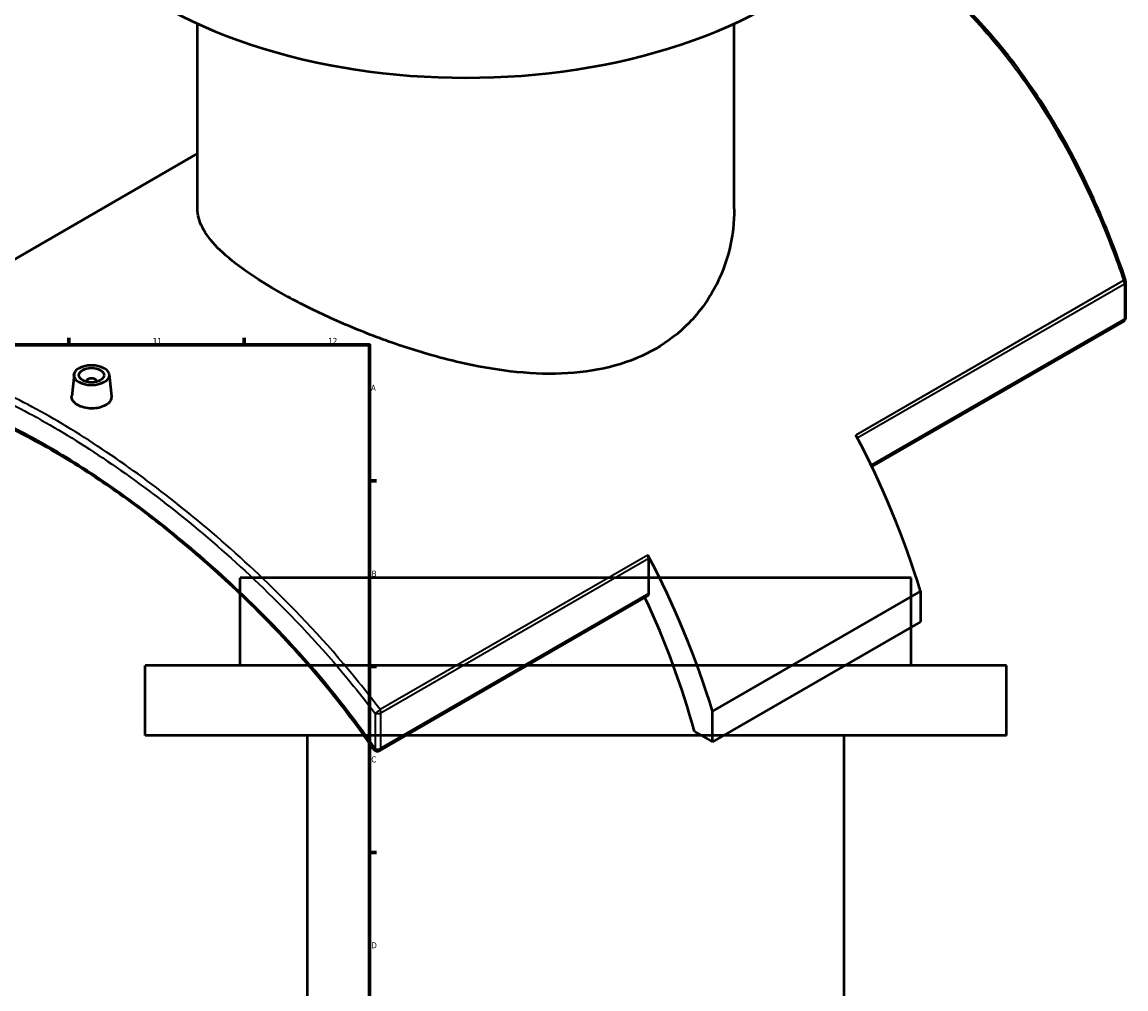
# Model space of a CAD drawing. Header units: millimetres. Extents: x -604 to 1138, y -275 to 909.
# Tile 9 of 10: x 682 to 1123, y 317 to 703. Entities that reach past the tile are written whole.
import ezdxf

# ---------------------------------------------------------------- set-up
doc = ezdxf.new("R2010")
doc.units = ezdxf.units.MM
for name, color, linetype, lineweight in [('Border (ANSI)', 7, 'Continuous', 70), ('Visible (ANSI)', 7, 'Continuous', 50), ('Visible Narrow (ANSI)', 7, 'Continuous', 35)]:
    doc.layers.add(name, color=color, linetype=linetype, lineweight=lineweight)
doc.styles.add('Note Text (ANSI)', font='tahoma.ttf')

# ---------------------------------------------------------------- blocks, each defined once
blk = doc.blocks.new('Borders Default Border')
at = {"layer": 'Border (ANSI)'}
for p, q in [((700.83, 574), (700.83, 576.8)), ((770.92, 574), (770.92, 576.8)), ((821, 519.75), (823.8, 519.75)), ((821, 445.5), (823.8, 445.5)), ((821, 371.25), (823.8, 371.25))]:
    blk.add_line(p, q, dxfattribs=at)
at = {"layer": 'Border (ANSI)', "flags": 128}
blk.add_lwpolyline([(20, 20), (20, 574), (821, 574), (821, 20), (20, 20)], dxfattribs=at)
at = {"layer": 'Border (ANSI)', "color": 5, "true_color": 0x0000ff, "char_height": 2.4, "attachment_point": 7, "style": 'Note Text (ANSI)'}
for s, insert in [('11', (734.43, 574.4)), ('12', (804.52, 574.4)), ('A', (821.58, 555.68)), ('B', (821.87, 481.43)), ('C', (821.71, 407.13)), ('D', (821.72, 332.93))]:
    blk.add_mtext(s, dxfattribs=dict(at, insert=insert))

msp = doc.modelspace()

# ---------------------------------------------------------------- linework, layer by layer
at = {"layer": 'Visible (ANSI)'}
for p, q in [((752.3, 628.34), (752.3, 702.39)), ((966.7, 628.34), (966.7, 702.39)), ((752.3, 650.43), (601.62, 563.43)), ((1123.14, 585.15), (1123.14, 599.28)), ((1122.14, 583.42), (1021.61, 525.38)), ((702.96, 562.17), (702.03, 553.48)), ((716.94, 562.17), (717.87, 553.49)), ((707.95, 559.47), (707.95, 559.27)), ((711.95, 559.47), (711.95, 559.27)), ((932.51, 474.62), (932.51, 488.74)), ((1037.38, 480.89), (769.38, 480.89)), ((769.38, 445.89), (769.38, 480.89)), ((1037.38, 445.89), (1037.38, 480.89)), ((932.1, 473.7), (825.15, 411.95)), ((1041.05, 475.63), (957.97, 427.66)), ((1041.05, 475.63), (1041.05, 463.38)), ((1041.05, 463.38), (957.97, 415.41)), ((1075.38, 445.89), (731.38, 445.89)), ((731.38, 417.89), (731.38, 445.89)), ((1075.38, 417.89), (1075.38, 445.89)), ((957.97, 415.41), (957.97, 427.66)), ((950.75, 419.58), (957.97, 415.41)), ((1075.38, 417.89), (731.38, 417.89)), ((796.18, 245.89), (796.18, 417.89)), ((1010.58, 245.89), (1010.58, 417.89))]:
    msp.add_line(p, q, dxfattribs=at)
for centre, start, end in [((1121.14, 599.28), 0, 18.923), ((1121.14, 585.15), 300, 0), ((824.15, 413.68), 214.1594, 300)]:
    msp.add_arc(centre, 2, start, end, dxfattribs=at)
for centre, major_axis, start_param, end_param in [((859.5, 780.04), (-172, 0), 0, 3.141593), ((709.95, 559.47), (-2, 0), 2.963882, 6.460896), ((901.05, 488.05), (107.5, -186.2), 1.185734, 1.506356), ((931.1, 489.56), (1, -1.73), 0.785398, 1.506356), ((817.96, 440.08), (-107.5, 186.2), 4.327326, 4.647949), ((817.96, 440.08), (100, -173.21), 1.136526, 1.430599), ((931.1, 475.43), (1, -1.73), 0, 0.785398)]:
    msp.add_ellipse(centre, major_axis=major_axis, ratio=0.57735, start_param=start_param, end_param=end_param, dxfattribs=at)
for major_axis in [(-7, 0), (5, 0)]:
    msp.add_ellipse((709.95, 561.92), major_axis=major_axis, ratio=0.57735, dxfattribs=at)
for points, knots in [([(1123.03, 599.92), (1121.12, 605.49), (1119.1, 611), (1114.81, 621.87), (1112.54, 627.24), (1107.76, 637.79), (1105.25, 642.98), (1099.99, 653.11), (1097.25, 658.04), (1091.56, 667.6), (1088.62, 672.22), (1082.54, 681.11), (1079.42, 685.38), (1073, 693.54), (1069.71, 697.43), (1062.99, 704.83), (1059.56, 708.34), (1052.56, 714.96), (1049, 718.08), (1041.75, 723.91), (1038.07, 726.63), (1030.6, 731.67), (1026.81, 733.99), (1020.83, 737.31), (1018.68, 738.43), (1016.51, 739.49)], [7.067069, 7.067069, 7.067069, 7.067069, 8.825027, 8.825027, 10.582985, 10.582985, 12.340942, 12.340942, 14.089514, 14.089514, 15.814784, 15.814784, 17.513567, 17.513567, 19.185332, 19.185332, 20.831857, 20.831857, 22.456903, 22.456903, 24.065608, 24.065608, 25.663901, 25.663901, 26.554243, 26.554243, 26.554243, 26.554243]), ([(935.31, 572.47), (930.44, 569.66), (924.98, 567.37), (913.15, 564.08), (906.79, 563.07), (893.59, 562.27), (886.75, 562.48), (873.03, 563.84), (866.15, 565), (852.88, 567.88), (846, 569.72), (832.28, 574), (825.42, 576.45), (812.21, 581.69), (805.84, 584.48), (794.01, 590.16), (788.55, 593.04), (778.85, 598.64), (774.34, 601.52), (766.43, 607.24), (763.03, 610.08), (757.61, 615.6), (755.58, 618.28), (752.93, 623.46), (752.3, 625.95), (752.3, 628.34)], [0, 0, 0, 0, 2.062844, 2.062844, 4.125688, 4.125688, 6.188533, 6.188533, 8.251377, 8.251377, 10.308669, 10.308669, 12.365961, 12.365961, 14.423253, 14.423253, 16.480545, 16.480545, 18.537838, 18.537838, 20.59513, 20.59513, 22.652422, 22.652422, 24.709714, 24.709714, 24.709714, 24.709714]), ([(966.7, 628.34), (966.7, 623.05), (966.08, 617.56), (963.42, 606.74), (961.39, 601.42), (955.98, 591.47), (952.59, 586.85), (944.69, 578.75), (940.17, 575.27), (935.31, 572.47)], [57.670805, 57.670805, 57.670805, 57.670805, 59.733649, 59.733649, 61.796493, 61.796493, 63.859337, 63.859337, 65.922182, 65.922182, 65.922182, 65.922182]), ([(822.49, 412.56), (819.48, 417), (816.33, 421.39), (809.79, 430.09), (806.39, 434.39), (799.39, 442.86), (795.79, 447.04), (788.44, 455.22), (784.68, 459.22), (777.08, 467.04), (773.23, 470.85), (765.48, 478.25), (761.58, 481.84), (753.77, 488.78), (749.86, 492.13), (742.07, 498.59), (738.19, 501.69), (730.48, 507.65), (726.65, 510.51), (719.06, 515.96), (715.31, 518.56), (707.89, 523.5), (704.23, 525.84), (697, 530.27), (693.44, 532.35), (686.43, 536.25), (682.98, 538.08), (676.21, 541.45), (672.88, 543.01), (666.36, 545.84), (663.16, 547.12), (656.92, 549.39), (653.87, 550.38), (647.91, 552.08), (645.02, 552.77), (639.38, 553.86), (636.64, 554.25), (631.39, 554.7), (628.88, 554.76), (624.68, 554.6), (622.93, 554.44), (618.72, 553.83), (616.33, 553.26), (611.8, 551.72), (609.67, 550.76), (607.65, 549.59)], [6.50464, 6.50464, 6.50464, 6.50464, 8.159236, 8.159236, 9.821939, 9.821939, 11.484276, 11.484276, 13.138031, 13.138031, 14.776443, 14.776443, 16.394862, 16.394862, 17.990936, 17.990936, 19.564474, 19.564474, 21.117214, 21.117214, 22.652533, 22.652533, 24.174889, 24.174889, 25.689303, 25.689303, 27.200942, 27.200942, 28.714909, 28.714909, 30.23616, 30.23616, 31.769385, 31.769385, 33.319105, 33.319105, 34.890215, 34.890215, 36.451889, 36.451889, 37.623144, 37.623144, 39.380026, 39.380026, 41.136909, 41.136909, 41.136909, 41.136909]), ([(715.57, 549.9), (714.86, 549.49), (713.97, 549.15), (712.01, 548.7), (710.95, 548.61), (708.96, 548.64), (707.9, 548.77), (705.94, 549.26), (705.05, 549.62), (703.64, 550.43), (703.03, 550.94), (702.22, 552.05), (702.02, 552.64), (702.02, 553.3), (702.02, 553.39), (702.03, 553.48)], [0, 0, 0, 0, 0.29894, 0.29894, 0.59788, 0.59788, 0.896709, 0.896709, 1.195539, 1.195539, 1.494369, 1.494369, 1.793198, 1.793198, 1.841577, 1.841577, 1.841577, 1.841577]), ([(717.87, 553.49), (717.88, 553.4), (717.88, 553.3), (717.89, 552.61), (717.69, 551.98), (716.88, 550.83), (716.27, 550.31), (715.57, 549.9)], [4.135408, 4.135408, 4.135408, 4.135408, 4.1842761, 4.1842761, 4.4832159, 4.4832159, 4.7821558, 4.7821558, 4.7821558, 4.7821558])]:
    msp.add_open_spline(points, degree=3, knots=knots, dxfattribs=at)
at = {"layer": 'Visible Narrow (ANSI)'}
for p, q in [((1122.2, 599.74), (1015.25, 537.99)), ((1015.85, 536.85), (1122.55, 598.46)), ((1122.55, 598.46), (1122.55, 584.34)), ((1122.55, 584.34), (1021.35, 525.91)), ((932.16, 490.02), (825.21, 428.27)), ((825.56, 426.99), (932.51, 488.74)), ((932.51, 474.62), (825.56, 412.87)), ((823.19, 426.79), (823.19, 412.67)), ((825.56, 412.87), (825.56, 426.99))]:
    msp.add_line(p, q, dxfattribs=at)
for centre, major_axis, ratio, start_param, end_param in [((1121.14, 599.28), (1.89, 0.65), 0.058197, 0, 0.954778), ((1121.14, 599.28), (1, -1.73), 0.57735, 0.785398, 1.506356), ((1121.14, 599.28), (2, 0), 0.57735, 5.497787, 6.283185), ((1121.14, 585.15), (1, -1.73), 0.57735, 0, 0.785398), ((1121.14, 585.15), (2, 0), 0.57735, 5.497787, 6.283185), ((824.15, 427.81), (-1.6, -1.2), 0.161435, 0.812635, 2.170272), ((824.15, 427.81), (-1, 1.73), 0.57735, 3.926991, 4.647949), ((824.15, 427.81), (2, 0), 0.57735, 4.212477, 5.497787), ((824.15, 413.68), (-1.65, -1.12), 0.205055, 0, 0.821451), ((824.15, 413.68), (-2, 0), 0.57735, 1.070885, 2.356194), ((824.15, 413.68), (1, -1.73), 0.57735, 0, 0.785398)]:
    msp.add_ellipse(centre, major_axis=major_axis, ratio=ratio, start_param=start_param, end_param=end_param, dxfattribs=at)
for points, knots in [([(1016.17, 739.06), (1018.89, 737.72), (1021.59, 736.27), (1024.26, 734.73), (1033.51, 729.39), (1042.43, 722.89), (1059.35, 707.85), (1067.34, 699.3), (1082.52, 680.15), (1089.65, 669.47), (1104.24, 643.93), (1111.32, 628.69), (1119.08, 608.55), (1120.68, 604.16), (1122.2, 599.74)], [-26.468237, -26.468237, -26.468237, -26.468237, -25.345742, -25.345742, -25.345742, -21.459858, -21.459858, -17.573979, -17.573979, -13.52331, -13.52331, -8.45957, -8.45957, -7.067069, -7.067069, -7.067069, -7.067069]), ([(825.21, 428.27), (822.44, 431.97), (819.58, 435.64), (806.02, 452.43), (794.42, 465.06), (772.6, 486.42), (762.57, 495.43), (742.73, 511.89), (732.92, 519.38), (713.55, 533.02), (703.99, 539.15), (694.75, 544.49), (685.5, 549.82), (676.58, 554.37), (659.65, 561.69), (651.66, 564.46), (636.49, 568.22), (629.36, 569.12), (614.78, 568.78), (607.7, 566.94), (601.62, 563.43)], [-42.149394, -42.149394, -42.149394, -42.149394, -40.756555, -40.756555, -35.692768, -35.692768, -31.642305, -31.642305, -27.756495, -27.756495, -23.87068, -23.87068, -23.87068, -19.984865, -19.984865, -16.099055, -16.099055, -12.048591, -12.048591, -6.990243, -6.990243, -6.990243, -6.990243]), ([(596.12, 557.89), (597.62, 559.09), (599.2, 560.17), (606.89, 564.57), (613.91, 566.35), (628.38, 566.63), (635.46, 565.71), (650.52, 561.94), (658.46, 559.16), (675.27, 551.86), (684.14, 547.34), (693.33, 542.04), (702.52, 536.73), (712.03, 530.64), (731.3, 517.11), (741.06, 509.67), (760.81, 493.34), (770.79, 484.41), (792.52, 463.24), (804.07, 450.73), (817.58, 434.09), (820.42, 430.46), (823.19, 426.79)], [5.59198, 5.59198, 5.59198, 5.59198, 6.983625, 6.983625, 12.048591, 12.048591, 16.099055, 16.099055, 19.984865, 19.984865, 23.87068, 23.87068, 23.87068, 27.756495, 27.756495, 31.642305, 31.642305, 35.692768, 35.692768, 40.756555, 40.756555, 42.149394, 42.149394, 42.149394, 42.149394]), ([(823.19, 412.67), (818.7, 419.27), (813.91, 425.76), (798.76, 444.96), (787.65, 457.27), (766.9, 477.84), (757.47, 486.4), (738.77, 502.06), (729.5, 509.2), (711.16, 522.16), (702.1, 527.99), (693.33, 533.05), (684.56, 538.12), (676.08, 542.42), (659.99, 549.33), (652.37, 551.94), (637.93, 555.42), (631.13, 556.23), (617.03, 555.77), (610.11, 553.88), (601.26, 548.54), (598.57, 546.36), (596.12, 543.77)], [6.50464, 6.50464, 6.50464, 6.50464, 8.947111, 8.947111, 13.875302, 13.875302, 17.727276, 17.727276, 21.435246, 21.435246, 25.143221, 25.143221, 25.143221, 28.851197, 28.851197, 32.559167, 32.559167, 36.411141, 36.411141, 41.339196, 41.339196, 43.781807, 43.781807, 43.781807, 43.781807])]:
    msp.add_open_spline(points, degree=3, knots=knots, dxfattribs=at)

# ---------------------------------------------------------------- block references
msp.add_blockref('Borders Default Border', (0, 0))

doc.saveas('drawing.dxf')
